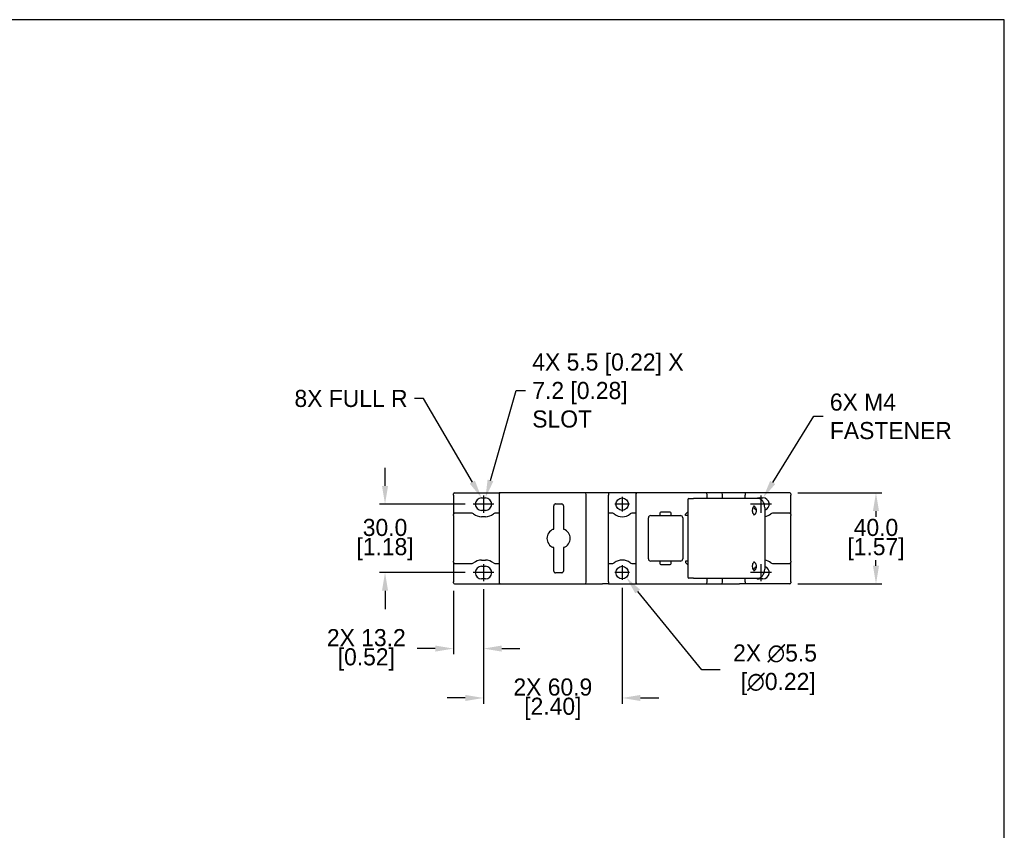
# Model space of a CAD drawing. Header units: inches. Extents: x 99 to 1311, y 112 to 1013.
# Tile 4 of 4: x 879 to 1311, y 658 to 1013. Entities that reach past the tile are written whole.
import ezdxf
from ezdxf import colors
from ezdxf.entities.mleader import LeaderData, LeaderLine
from ezdxf.math import Vec2, Vec3

# ---------------------------------------------------------------- set-up
doc = ezdxf.new("R2010")
doc.units = ezdxf.units.IN
doc.header["$LTSCALE"] = 10
doc.header["$MEASUREMENT"] = 0
doc.linetypes.add('CENTER2', pattern=[1.125, 0.75, -0.125, 0.125, -0.125])
doc.layers.add('CENTERLINE', color=40, linetype='CENTER2')
doc.layers.add('DIMENSIONS', color=140, linetype='Continuous')
doc.dimstyles.get("Standard").update_dxf_attribs({"dimtxt": 7.5, "dimasz": 8, "dimexe": 2.5, "dimexo": 3.5, "dimgap": 1, "dimtad": 0, "dimtih": 1, "dimtoh": 1, "dimdec": 1, "dimzin": 0, "dimdsep": 46, "dimtxsty": 'Standard', "dimcen": 0, "dimadec": 0, "dimazin": 0, "dimtfac": 1, "dimtdec": 1, "dimtofl": 0, "dimtmove": 0, "dimatfit": 3, "dimfxl": 0, "dimtolj": 1, "dimtzin": 0, "dimarcsym": 0})

# ---------------------------------------------------------------- blocks, each defined once
blk = doc.blocks.new('*D2')
at = {"layer": 'DEFPOINTS', "color": 0}
for p in [(1216.62, 805.85), (1216.62, 765.85), (1254.43, 765.85)]:
    blk.add_point(p, dxfattribs=at)
at = {"layer": 'DIMENSIONS', "color": 0, "lineweight": -2}
for p, q in [((1220.12, 805.85), (1256.93, 805.85)), ((1254.43, 797.85), (1254.43, 795.35)), ((1254.43, 773.85), (1254.43, 776.35)), ((1220.12, 765.85), (1256.93, 765.85))]:
    blk.add_line(p, q, dxfattribs=at)
at = {"layer": 'DIMENSIONS', "color": 0}
for points in [[(1253.1, 797.85), (1255.77, 797.85), (1254.43, 805.85)], [(1253.1, 773.85), (1255.77, 773.85), (1254.43, 765.85)]]:
    blk.add_solid(points, dxfattribs=at)
at = {"layer": 'DIMENSIONS', "color": 0, "char_height": 7.5, "attachment_point": 5}
for s, insert in [('\\A1;40.0', (1254.43, 790.6)), ('\\A1;[1.57]', (1254.43, 781.1))]:
    blk.add_mtext(s, dxfattribs=dict(at, insert=insert))
blk = doc.blocks.new('*D4')
at = {"layer": 'DEFPOINTS', "color": 0}
for p in [(1077.67, 800.85), (1039.08, 770.85), (1077.67, 770.85)]:
    blk.add_point(p, dxfattribs=at)
at = {"layer": 'DIMENSIONS', "color": 0, "lineweight": -2}
for p, q in [((1039.08, 808.85), (1039.08, 816.85)), ((1074.17, 800.85), (1036.58, 800.85)), ((1074.17, 770.85), (1036.58, 770.85)), ((1039.08, 762.85), (1039.08, 754.85))]:
    blk.add_line(p, q, dxfattribs=at)
at = {"layer": 'DIMENSIONS', "color": 0}
for points in [[(1037.75, 808.85), (1040.41, 808.85), (1039.08, 800.85)], [(1037.75, 762.85), (1040.41, 762.85), (1039.08, 770.85)]]:
    blk.add_solid(points, dxfattribs=at)
at = {"layer": 'DIMENSIONS', "color": 0, "char_height": 7.5, "attachment_point": 5}
for s, insert in [('\\A1;30.0', (1039.08, 790.6)), ('\\A1;[1.18]', (1039.08, 781.1))]:
    blk.add_mtext(s, dxfattribs=dict(at, insert=insert))
blk = doc.blocks.new('*D5')
at = {"layer": 'DEFPOINTS', "color": 0}
for p in [(1069.12, 766.35), (1082.27, 767.1), (1069.12, 737.51)]:
    blk.add_point(p, dxfattribs=at)
at = {"layer": 'DIMENSIONS', "color": 0, "lineweight": -2}
for p, q in [((1069.12, 762.85), (1069.12, 735.01)), ((1082.27, 763.6), (1082.27, 735.01)), ((1061.12, 737.51), (1053.12, 737.51)), ((1090.27, 737.51), (1098.27, 737.51))]:
    blk.add_line(p, q, dxfattribs=at)
at = {"layer": 'DIMENSIONS', "color": 0}
for points in [[(1061.12, 738.84), (1061.12, 736.17), (1069.12, 737.51)], [(1090.27, 738.84), (1090.27, 736.17), (1082.27, 737.51)]]:
    blk.add_solid(points, dxfattribs=at)
at = {"layer": 'DIMENSIONS', "color": 0, "char_height": 7.5, "attachment_point": 5}
for s, insert in [('\\A1;2X 13.2', (1030.87, 742.26)), ('\\A1;[0.52]', (1030.87, 732.76))]:
    blk.add_mtext(s, dxfattribs=dict(at, insert=insert))
blk = doc.blocks.new('*D6')
at = {"layer": 'DEFPOINTS', "color": 0}
for p in [(1082.27, 767.1), (1143.12, 767.6), (1143.12, 715.84)]:
    blk.add_point(p, dxfattribs=at)
at = {"layer": 'DIMENSIONS', "color": 0, "lineweight": -2}
for p, q in [((1082.27, 763.6), (1082.27, 713.34)), ((1143.12, 764.1), (1143.12, 713.34)), ((1074.27, 715.84), (1066.27, 715.84)), ((1151.12, 715.84), (1159.12, 715.84))]:
    blk.add_line(p, q, dxfattribs=at)
at = {"layer": 'DIMENSIONS', "color": 0}
for points in [[(1074.27, 717.17), (1074.27, 714.51), (1082.27, 715.84)], [(1151.12, 717.17), (1151.12, 714.51), (1143.12, 715.84)]]:
    blk.add_solid(points, dxfattribs=at)
at = {"layer": 'DIMENSIONS', "color": 0, "char_height": 7.5, "attachment_point": 5}
for s, insert in [('\\A1;2X 60.9', (1112.69, 720.59)), ('\\A1;[2.40]', (1112.69, 711.09))]:
    blk.add_mtext(s, dxfattribs=dict(at, insert=insert))
blk = doc.blocks.new('*D7')
at = {"layer": 'DEFPOINTS', "color": 0}
for p in [(1141.37, 772.98), (1144.86, 768.72)]:
    blk.add_point(p, dxfattribs=at)
at = {"layer": 'DIMENSIONS', "color": 0, "lineweight": -2}
for p, q in [((1178.04, 728.21), (1149.93, 762.53)), ((1186.04, 728.21), (1178.04, 728.21))]:
    blk.add_line(p, q, dxfattribs=at)
at = {"layer": 'DIMENSIONS', "color": 0}
blk.add_solid([(1150.96, 763.38), (1148.89, 761.69), (1144.86, 768.72)], dxfattribs=at)
at = {"layer": 'DIMENSIONS', "color": 0, "insert": (1210.16, 728.21), "char_height": 7.5, "attachment_point": 5}
blk.add_mtext('\\A1;2X ∅5.5\\P [∅0.22]', dxfattribs=at)

msp = doc.modelspace()

# ---------------------------------------------------------------- linework, layer by layer
for p, q in [((1069.12, 804.85), (1069.12, 805.35)), ((1069.12, 804.85), (1069.12, 796.35)), ((1069.62, 805.85), (1089.12, 805.85)), ((1081.42, 803.6), (1083.12, 803.6)), ((1089.11, 805.1), (1089.11, 766.6)), ((1089.12, 805.85), (1089.12, 805.12)), ((1093.55, 805.85), (1089.86, 805.85)), ((1122.88, 805.85), (1093.55, 805.85)), ((1126.56, 805.85), (1122.88, 805.85)), ((1127.31, 766.6), (1127.31, 805.1)), ((1137.12, 805.85), (1134.52, 805.85)), ((1137.12, 805.85), (1137.12, 804.85)), ((1149.12, 805.85), (1137.12, 805.85)), ((1137.12, 766.85), (1137.12, 804.85)), ((1149.12, 805.85), (1149.12, 805.1)), ((1149.12, 805.1), (1149.12, 766.6)), ((1153.27, 805.85), (1149.87, 805.85)), ((1179.62, 805.85), (1153.27, 805.85)), ((1172.37, 803.35), (1174.37, 803.35)), ((1184.33, 803.35), (1174.37, 803.35)), ((1181.12, 805.85), (1179.62, 805.85)), ((1180.37, 803.35), (1180.37, 805.1)), ((1186.37, 805.85), (1181.12, 805.85)), ((1200.53, 803.35), (1184.33, 803.35)), ((1187.12, 803.35), (1187.12, 805.1)), ((1197.12, 805.85), (1194.52, 805.85)), ((1197.12, 805.85), (1197.12, 804.85)), ((1216.62, 805.85), (1197.12, 805.85)), ((1197.12, 803.35), (1197.12, 804.85)), ((1202.46, 803.35), (1200.53, 803.35)), ((1203.12, 803.6), (1204.82, 803.6)), ((1217.12, 805.35), (1217.12, 804.85)), ((1217.12, 796.35), (1217.12, 804.85)), ((1113.06, 790.63), (1113.06, 800.2)), ((1113.81, 800.95), (1116.61, 800.95)), ((1117.36, 800.2), (1117.36, 790.63)), ((1171.87, 802.85), (1171.87, 768.85)), ((1205.64, 799.35), (1205.64, 772.35)), ((1069.12, 795.85), (1069.12, 796.35)), ((1069.12, 795.85), (1069.12, 775.85)), ((1077.26, 796.85), (1069.62, 796.85)), ((1083.12, 798.1), (1081.42, 798.1)), ((1083.12, 795.35), (1081.42, 795.35)), ((1089.11, 796.85), (1087.27, 796.85)), ((1138.96, 796.85), (1137.12, 796.85)), ((1149.12, 796.85), (1147.27, 796.85)), ((1154.64, 776.85), (1154.64, 794.85)), ((1155.64, 795.85), (1159.19, 795.85)), ((1159.64, 796.9), (1159.64, 796.3)), ((1164.19, 797.35), (1160.09, 797.35)), ((1160.09, 795.85), (1164.19, 795.85)), ((1164.64, 796.3), (1164.64, 796.9)), ((1165.09, 795.85), (1168.64, 795.85)), ((1169.64, 794.85), (1169.64, 776.85)), ((1170.87, 796.45), (1171.87, 797.45)), ((1170.87, 795.85), (1170.87, 796.45)), ((1171.87, 795.85), (1170.87, 795.85)), ((1216.62, 796.85), (1208.97, 796.85)), ((1217.12, 796.35), (1217.12, 795.85)), ((1217.12, 775.85), (1217.12, 795.85)), ((1113.06, 771.5), (1113.06, 781.07)), ((1117.36, 781.07), (1117.36, 771.5)), ((1069.12, 775.35), (1069.12, 775.85)), ((1069.12, 775.35), (1069.12, 766.85)), ((1069.62, 774.85), (1077.26, 774.85)), ((1081.42, 776.35), (1083.12, 776.35)), ((1081.42, 773.6), (1083.12, 773.6)), ((1087.27, 774.85), (1089.11, 774.85)), ((1137.12, 774.85), (1138.96, 774.85)), ((1147.27, 774.85), (1149.12, 774.85)), ((1159.19, 775.85), (1155.64, 775.85)), ((1159.64, 775.4), (1159.64, 774.8)), ((1164.19, 775.85), (1160.09, 775.85)), ((1160.09, 774.35), (1164.19, 774.35)), ((1164.64, 774.8), (1164.64, 775.4)), ((1168.64, 775.85), (1165.09, 775.85)), ((1170.87, 775.85), (1170.87, 775.25)), ((1171.87, 775.85), (1170.87, 775.85)), ((1170.87, 775.25), (1171.87, 774.25)), ((1208.97, 774.85), (1216.62, 774.85)), ((1217.12, 775.85), (1217.12, 775.35)), ((1217.12, 766.85), (1217.12, 775.35)), ((1116.61, 770.75), (1113.81, 770.75)), ((1069.12, 766.35), (1069.12, 766.85)), ((1069.62, 765.85), (1089.12, 765.85)), ((1083.12, 768.1), (1081.42, 768.1)), ((1089.12, 766.57), (1089.12, 765.85)), ((1089.86, 765.85), (1093.55, 765.85)), ((1093.55, 765.85), (1122.88, 765.85)), ((1122.88, 765.85), (1126.56, 765.85)), ((1137.12, 765.85), (1134.52, 765.85)), ((1137.12, 766.85), (1137.12, 765.85)), ((1137.12, 765.85), (1149.12, 765.85)), ((1149.12, 766.6), (1149.12, 765.85)), ((1149.87, 765.85), (1153.27, 765.85)), ((1153.27, 765.85), (1179.62, 765.85)), ((1174.37, 768.35), (1172.37, 768.35)), ((1174.37, 768.35), (1184.33, 768.35)), ((1179.62, 765.85), (1181.12, 765.85)), ((1180.37, 766.6), (1180.37, 768.35)), ((1181.12, 765.85), (1186.37, 765.85)), ((1184.33, 768.35), (1200.53, 768.35)), ((1187.12, 766.6), (1187.12, 768.35)), ((1197.12, 765.85), (1194.52, 765.85)), ((1197.12, 766.85), (1197.12, 768.35)), ((1197.12, 766.85), (1197.12, 765.85)), ((1216.62, 765.85), (1197.12, 765.85)), ((1200.53, 768.35), (1202.46, 768.35)), ((1204.82, 768.1), (1203.12, 768.1)), ((1217.12, 766.85), (1217.12, 766.35))]:
    msp.add_line(p, q)
for centre in [(1143.12, 800.85), (1143.12, 770.85)]:
    msp.add_circle(centre, 2.75)
for centre, radius, start, end in [((1069.62, 805.35), 0.5, 90, 180), ((1081.42, 800.85), 2.75, 90, 270), ((1083.12, 800.85), 2.75, 270, 90), ((1089.86, 805.1), 0.75, 90, 180), ((1126.56, 805.1), 0.75, 0, 90), ((1149.87, 805.1), 0.75, 90, 180), ((1172.37, 802.85), 0.5, 90, 180), ((1179.62, 805.1), 0.75, 0, 90), ((1186.37, 805.1), 0.75, 0, 90), ((1203.12, 800.85), 2.75, 90, 114.62), ((1204.82, 800.85), 2.75, 287.5364, 90), ((1216.62, 805.35), 0.5, 0, 90), ((1113.81, 800.2), 0.75, 165, 180), ((1113.81, 800.2), 0.75, 105, 165), ((1113.81, 800.2), 0.75, 90, 105), ((1116.61, 800.2), 0.75, 75, 90), ((1116.61, 800.2), 0.75, 15, 75), ((1116.61, 800.2), 0.75, 0, 15), ((1203.12, 800.85), 2.75, 205.9598, 243.4214), ((1069.62, 796.35), 0.5, 90, 180), ((1077.26, 795.85), 1, 50.2849, 90), ((1081.42, 800.85), 5.5, 230.2849, 270), ((1083.12, 800.85), 5.5, 270, 309.7151), ((1087.27, 795.85), 1, 90, 129.7151), ((1138.96, 795.85), 1, 50.2849, 90), ((1143.12, 800.85), 5.5, 230.2849, 309.7151), ((1147.27, 795.85), 1, 90, 129.7151), ((1155.64, 794.85), 1, 90, 180), ((1160.09, 796.9), 0.45, 90, 180), ((1160.09, 796.3), 0.45, 180, 270), ((1164.19, 796.9), 0.45, 0, 90), ((1164.19, 796.3), 0.45, 270, 0), ((1168.64, 794.85), 1, 0, 90), ((1204.82, 800.85), 5.5, 278.6649, 309.7151), ((1208.97, 795.85), 1, 90, 129.7151), ((1216.62, 796.35), 0.5, 0, 90), ((1114.36, 785.85), 4.25, 110.3657, 249.6343), ((1116.06, 785.85), 4.25, 290.3657, 69.6343), ((1069.62, 775.35), 0.5, 180, 270), ((1077.26, 775.85), 1, 270, 309.7151), ((1081.42, 770.85), 5.5, 90, 129.7151), ((1081.42, 770.85), 2.75, 90, 270), ((1083.12, 770.85), 5.5, 50.2849, 90), ((1083.12, 770.85), 2.75, 270, 90), ((1087.27, 775.85), 1, 230.2849, 270), ((1138.96, 775.85), 1, 270, 309.7151), ((1143.12, 770.85), 5.5, 50.2849, 129.7151), ((1147.27, 775.85), 1, 230.2849, 270), ((1155.64, 776.85), 1, 180, 270), ((1160.09, 775.4), 0.45, 90, 180), ((1160.09, 774.8), 0.45, 180, 270), ((1164.19, 775.4), 0.45, 0, 90), ((1164.19, 774.8), 0.45, 270, 0), ((1168.64, 776.85), 1, 270, 0), ((1203.12, 770.85), 2.75, 116.5786, 154.0402), ((1204.82, 770.85), 2.75, 270, 72.4636), ((1204.82, 770.85), 5.5, 50.2849, 81.3351), ((1208.97, 775.85), 1, 230.2849, 270), ((1216.62, 775.35), 0.5, 270, 0), ((1113.81, 771.5), 0.75, 180, 195), ((1113.81, 771.5), 0.75, 195, 255), ((1113.81, 771.5), 0.75, 255, 270), ((1116.61, 771.5), 0.75, 270, 285), ((1116.61, 771.5), 0.75, 285, 345), ((1116.61, 771.5), 0.75, 345, 0), ((1172.37, 768.85), 0.5, 180, 270), ((1069.62, 766.35), 0.5, 180, 270), ((1089.86, 766.6), 0.75, 180, 270), ((1126.56, 766.6), 0.75, 270, 0), ((1149.87, 766.6), 0.75, 180, 270), ((1179.62, 766.6), 0.75, 270, 0), ((1186.37, 766.6), 0.75, 270, 0), ((1203.12, 770.85), 2.75, 245.38, 270), ((1216.62, 766.35), 0.5, 270, 0)]:
    msp.add_arc(centre, radius, start, end)
for points in [[(1089.86, 805.85), (1089.61, 805.85), (1089.36, 805.85), (1089.12, 805.85)], [(1149.87, 805.85), (1149.62, 805.85), (1149.37, 805.85), (1149.12, 805.85)], [(1117.36, 790.63), (1117.36, 790.39), (1117.36, 790.14), (1117.36, 789.9)], [(1113.06, 789.83), (1113.06, 789.87), (1113.06, 789.89), (1113.06, 789.9)], [(1117.36, 781.87), (1117.36, 781.83), (1117.36, 781.81), (1117.36, 781.8)], [(1117.36, 781.8), (1117.36, 781.55), (1117.36, 781.31), (1117.36, 781.07)], [(1089.12, 765.85), (1089.36, 765.85), (1089.61, 765.85), (1089.86, 765.85)], [(1149.12, 765.85), (1149.37, 765.85), (1149.62, 765.85), (1149.87, 765.85)]]:
    msp.add_open_spline(points, degree=3)
for points, knots in [([(1134.52, 805.85), (1133.62, 805.85), (1132.72, 805.85), (1130.8, 805.85), (1129.79, 805.85), (1128.26, 805.85), (1127.75, 805.85), (1127.02, 805.85), (1126.79, 805.85), (1126.56, 805.85)], [-4.24, -4.24, -4.24, -4.24, -3.9704375, -3.9704375, -3.6654062, -3.6654062, -3.5128906, -3.5128906, -3.4449568, -3.4449568, -3.4449568, -3.4449568]), ([(1194.52, 805.85), (1193.62, 805.85), (1192.72, 805.85), (1190.8, 805.85), (1189.79, 805.85), (1188.26, 805.85), (1187.75, 805.85), (1186.95, 805.85), (1186.66, 805.85), (1186.37, 805.85)], [-4.24, -4.24, -4.24, -4.24, -3.9704375, -3.9704375, -3.6654062, -3.6654062, -3.5128906, -3.5128906, -3.425, -3.425, -3.425, -3.425]), ([(1205.64, 799.35), (1205.64, 799.76), (1205.59, 800.16), (1205.4, 800.94), (1205.26, 801.31), (1204.88, 801.99), (1204.65, 802.29), (1204.12, 802.8), (1203.81, 803), (1203.17, 803.27), (1202.83, 803.34), (1202.48, 803.35), (1202.47, 803.35), (1202.46, 803.35)], [1.570796, 1.570796, 1.570796, 1.570796, 1.884956, 1.884956, 2.199115, 2.199115, 2.513274, 2.513274, 2.827433, 2.827433, 3.132085, 3.132085, 3.141593, 3.141593, 3.141593, 3.141593]), ([(1201.04, 800.01), (1200.93, 799.95), (1200.81, 799.85), (1200.6, 799.6), (1200.51, 799.46), (1200.36, 799.14), (1200.3, 798.96), (1200.21, 798.58), (1200.18, 798.38), (1200.17, 797.97), (1200.19, 797.76), (1200.24, 797.46), (1200.27, 797.37), (1200.3, 797.27)], [3.543886, 3.543886, 3.543886, 3.543886, 3.890195, 3.890195, 4.161021, 4.161021, 4.421199, 4.421199, 4.681341, 4.681341, 4.942381, 4.942381, 5.077596, 5.077596, 5.077596, 5.077596]), ([(1200.72, 800.1), (1200.79, 800.1), (1200.87, 800.09), (1201.02, 800.02), (1201.08, 799.99), (1201.25, 799.86), (1201.36, 799.75), (1201.55, 799.48), (1201.64, 799.33), (1201.77, 798.99), (1201.82, 798.8), (1201.89, 798.41), (1201.9, 798.2), (1201.89, 797.79), (1201.86, 797.59), (1201.77, 797.21), (1201.71, 797.04), (1201.56, 796.73), (1201.47, 796.59), (1201.29, 796.37), (1201.2, 796.29), (1201, 796.16), (1200.91, 796.13), (1200.79, 796.1), (1200.75, 796.1), (1200.72, 796.1)], [3.141593, 3.141593, 3.141593, 3.141593, 3.455752, 3.455752, 3.660441, 3.660441, 3.969439, 3.969439, 4.234931, 4.234931, 4.494666, 4.494666, 4.755153, 4.755153, 5.016181, 5.016181, 5.276265, 5.276265, 5.536579, 5.536579, 5.807575, 5.807575, 6.130171, 6.130171, 6.283185, 6.283185, 6.283185, 6.283185]), ([(1159.19, 795.85), (1159.25, 795.85), (1159.3, 795.85), (1159.41, 795.85), (1159.47, 795.85), (1159.58, 795.85), (1159.64, 795.85), (1159.74, 795.85), (1159.79, 795.85), (1159.88, 795.85), (1159.92, 795.85), (1159.98, 795.85), (1160.01, 795.85), (1160.05, 795.85), (1160.07, 795.85), (1160.09, 795.85), (1160.09, 795.85), (1160.09, 795.85)], [-1, -1, -1, -1, -0.875, -0.875, -0.75, -0.75, -0.625, -0.625, -0.5, -0.5, -0.375, -0.375, -0.25, -0.25, -0.125, -0.125, 0, 0, 0, 0]), ([(1164.19, 795.85), (1164.19, 795.85), (1164.2, 795.85), (1164.21, 795.85), (1164.23, 795.85), (1164.27, 795.85), (1164.3, 795.85), (1164.37, 795.85), (1164.4, 795.85), (1164.49, 795.85), (1164.54, 795.85), (1164.65, 795.85), (1164.7, 795.85), (1164.81, 795.85), (1164.87, 795.85), (1164.98, 795.85), (1165.04, 795.85), (1165.09, 795.85)], [-1, -1, -1, -1, -0.875, -0.875, -0.75, -0.75, -0.625, -0.625, -0.5, -0.5, -0.375, -0.375, -0.25, -0.25, -0.125, -0.125, 0, 0, 0, 0]), ([(1201.2, 796.3), (1201.17, 796.32), (1201.14, 796.33), (1200.97, 796.43), (1200.83, 796.53), (1200.6, 796.74), (1200.5, 796.86), (1200.37, 797.08), (1200.32, 797.18), (1200.3, 797.27)], [0.5650006, 0.5650006, 0.5650006, 0.5650006, 0.5823518, 0.5823518, 0.6681445, 0.6681445, 0.7539373, 0.7539373, 0.8301033, 0.8301033, 0.8301033, 0.8301033]), ([(1113.06, 789.9), (1113.06, 789.98), (1113.06, 790.07), (1113.06, 790.31), (1113.06, 790.47), (1113.06, 790.63)], [0.581763, 0.581763, 0.581763, 0.581763, 0.6291633, 0.6291633, 0.7190437, 0.7190437, 0.7190437, 0.7190437]), ([(1112.89, 789.83), (1112.9, 789.84), (1112.91, 789.84), (1112.97, 789.86), (1113, 789.88), (1113.05, 789.89), (1113.06, 789.9), (1113.06, 789.9)], [0.03992594, 0.03992594, 0.03992594, 0.03992594, 0.04653037, 0.04653037, 0.07848652, 0.07848652, 0.11073233, 0.11073233, 0.11073233, 0.11073233]), ([(1117.36, 789.9), (1117.36, 789.89), (1117.36, 789.88), (1117.36, 789.85), (1117.36, 789.84), (1117.36, 789.83)], [0, 0, 0, 0, 0.03160236, 0.03160236, 0.03953167, 0.03953167, 0.03953167, 0.03953167]), ([(1117.36, 789.9), (1117.36, 789.9), (1117.4, 789.88), (1117.49, 789.85), (1117.51, 789.84), (1117.54, 789.83)], [0, 0, 0, 0, 0.07343178, 0.07343178, 0.09992172, 0.09992172, 0.09992172, 0.09992172]), ([(1113.06, 781.8), (1113.06, 781.8), (1113.03, 781.81), (1112.94, 781.84), (1112.92, 781.85), (1112.89, 781.86)], [0, 0, 0, 0, 0.07343619, 0.07343619, 0.09992178, 0.09992178, 0.09992178, 0.09992178]), ([(1113.06, 781.8), (1113.06, 781.81), (1113.06, 781.82), (1113.06, 781.85), (1113.06, 781.86), (1113.06, 781.87)], [0, 0, 0, 0, 0.03160236, 0.03160236, 0.03953167, 0.03953167, 0.03953167, 0.03953167]), ([(1113.06, 781.07), (1113.06, 781.22), (1113.06, 781.38), (1113.06, 781.63), (1113.06, 781.72), (1113.06, 781.8)], [-0.7188498, -0.7188498, -0.7188498, -0.7188498, -0.6289935, -0.6289935, -0.5815713, -0.5815713, -0.5815713, -0.5815713]), ([(1117.54, 781.86), (1117.53, 781.86), (1117.52, 781.86), (1117.46, 781.84), (1117.43, 781.82), (1117.38, 781.81), (1117.36, 781.8), (1117.36, 781.8)], [0.03992593, 0.03992593, 0.03992593, 0.03992593, 0.04653054, 0.04653054, 0.07848729, 0.07848729, 0.11073232, 0.11073232, 0.11073232, 0.11073232]), ([(1160.09, 775.85), (1160.09, 775.85), (1160.09, 775.85), (1160.07, 775.85), (1160.05, 775.85), (1160.01, 775.85), (1159.98, 775.85), (1159.92, 775.85), (1159.88, 775.85), (1159.79, 775.85), (1159.74, 775.85), (1159.64, 775.85), (1159.58, 775.85), (1159.47, 775.85), (1159.41, 775.85), (1159.3, 775.85), (1159.25, 775.85), (1159.19, 775.85)], [-1, -1, -1, -1, -0.875, -0.875, -0.75, -0.75, -0.625, -0.625, -0.5, -0.5, -0.375, -0.375, -0.25, -0.25, -0.125, -0.125, 0, 0, 0, 0]), ([(1165.09, 775.85), (1165.04, 775.85), (1164.98, 775.85), (1164.87, 775.85), (1164.81, 775.85), (1164.7, 775.85), (1164.65, 775.85), (1164.54, 775.85), (1164.49, 775.85), (1164.4, 775.85), (1164.37, 775.85), (1164.3, 775.85), (1164.27, 775.85), (1164.23, 775.85), (1164.21, 775.85), (1164.2, 775.85), (1164.19, 775.85), (1164.19, 775.85)], [-1, -1, -1, -1, -0.875, -0.875, -0.75, -0.75, -0.625, -0.625, -0.5, -0.5, -0.375, -0.375, -0.25, -0.25, -0.125, -0.125, 0, 0, 0, 0]), ([(1200.3, 774.43), (1200.24, 774.25), (1200.21, 774.05), (1200.17, 773.64), (1200.18, 773.44), (1200.22, 773.04), (1200.27, 772.84), (1200.39, 772.49), (1200.46, 772.33), (1200.63, 772.06), (1200.72, 771.95), (1200.89, 771.78), (1200.97, 771.73), (1201.04, 771.69)], [4.347182, 4.347182, 4.347182, 4.347182, 4.607017, 4.607017, 4.867925, 4.867925, 5.128672, 5.128672, 5.388382, 5.388382, 5.651069, 5.651069, 5.880892, 5.880892, 5.880892, 5.880892]), ([(1200.3, 774.43), (1200.33, 774.53), (1200.38, 774.65), (1200.54, 774.88), (1200.64, 774.99), (1200.88, 775.2), (1201.02, 775.3), (1201.17, 775.38), (1201.19, 775.39), (1201.2, 775.4)], [0, 0, 0, 0, 0.0857929, 0.0857929, 0.1715857, 0.1715857, 0.2573786, 0.2573786, 0.2651048, 0.2651048, 0.2651048, 0.2651048]), ([(1200.72, 775.6), (1200.79, 775.6), (1200.87, 775.59), (1201.02, 775.52), (1201.08, 775.49), (1201.25, 775.36), (1201.36, 775.25), (1201.55, 774.98), (1201.64, 774.83), (1201.77, 774.49), (1201.82, 774.3), (1201.89, 773.91), (1201.9, 773.7), (1201.89, 773.29), (1201.86, 773.09), (1201.77, 772.71), (1201.71, 772.54), (1201.56, 772.23), (1201.47, 772.09), (1201.29, 771.87), (1201.2, 771.79), (1201, 771.66), (1200.91, 771.63), (1200.79, 771.6), (1200.75, 771.6), (1200.72, 771.6)], [3.141593, 3.141593, 3.141593, 3.141593, 3.455752, 3.455752, 3.660441, 3.660441, 3.969439, 3.969439, 4.234931, 4.234931, 4.494666, 4.494666, 4.755153, 4.755153, 5.016181, 5.016181, 5.276265, 5.276265, 5.536579, 5.536579, 5.807575, 5.807575, 6.130171, 6.130171, 6.283185, 6.283185, 6.283185, 6.283185]), ([(1202.46, 768.35), (1202.79, 768.35), (1203.12, 768.41), (1203.75, 768.66), (1204.04, 768.85), (1204.58, 769.33), (1204.82, 769.63), (1205.21, 770.29), (1205.36, 770.65), (1205.58, 771.43), (1205.63, 771.83), (1205.64, 772.27), (1205.64, 772.31), (1205.64, 772.35)], [0, 0, 0, 0, 0.295728, 0.295728, 0.599482, 0.599482, 0.913642, 0.913642, 1.227801, 1.227801, 1.54196, 1.54196, 1.570796, 1.570796, 1.570796, 1.570796]), ([(1126.56, 765.85), (1126.79, 765.85), (1127.02, 765.85), (1127.75, 765.85), (1128.26, 765.85), (1129.79, 765.85), (1130.8, 765.85), (1132.72, 765.85), (1133.62, 765.85), (1134.52, 765.85)], [-0.9550432, -0.9550432, -0.9550432, -0.9550432, -0.8871094, -0.8871094, -0.7345938, -0.7345938, -0.4295625, -0.4295625, -0.16, -0.16, -0.16, -0.16]), ([(1186.37, 765.85), (1186.66, 765.85), (1186.95, 765.85), (1187.75, 765.85), (1188.26, 765.85), (1189.79, 765.85), (1190.8, 765.85), (1192.72, 765.85), (1193.62, 765.85), (1194.52, 765.85)], [-0.975, -0.975, -0.975, -0.975, -0.8871094, -0.8871094, -0.7345938, -0.7345938, -0.4295625, -0.4295625, -0.16, -0.16, -0.16, -0.16])]:
    msp.add_open_spline(points, degree=3, knots=knots)
at = {"layer": 'CENTERLINE', "linetype": 'Continuous'}
for p, q in [((1082.27, 804.6), (1082.27, 797.1)), ((1143.12, 804.1), (1143.12, 797.6)), ((1203.97, 804.6), (1203.97, 797.1)), ((1082.42, 800.85), (1077.67, 800.85)), ((1086.87, 800.85), (1082.12, 800.85)), ((1146.37, 800.85), (1139.87, 800.85)), ((1204.12, 800.85), (1199.37, 800.85)), ((1208.57, 800.85), (1203.82, 800.85)), ((1082.27, 774.6), (1082.27, 767.1)), ((1143.12, 774.1), (1143.12, 767.6)), ((1203.97, 774.6), (1203.97, 767.1)), ((1082.42, 770.85), (1077.67, 770.85)), ((1086.87, 770.85), (1082.12, 770.85)), ((1146.37, 770.85), (1139.87, 770.85)), ((1204.12, 770.85), (1199.37, 770.85)), ((1208.57, 770.85), (1203.82, 770.85))]:
    msp.add_line(p, q, dxfattribs=at)
at = {"layer": 'DEFPOINTS'}
msp.add_lwpolyline([(294.72, 302.19), (1310.72, 302.19), (1310.72, 1013.39), (294.72, 1013.39)], close=True, dxfattribs=at)

# ---------------------------------------------------------------- dimensions: what is measured, and where the dimension line sits
at = {"layer": 'DIMENSIONS'}
for base, p1, p2, picture, middle in [((1039.08, 770.85), (1077.67, 800.85), (1077.67, 770.85), '*D4', (1039.08, 785.85)), ((1254.43, 765.85), (1216.62, 805.85), (1216.62, 765.85), '*D2', (1254.43, 785.85))]:
    dim = msp.add_linear_dim(base=base, p1=p1, p2=p2, angle=90, dimstyle='Standard', override={"dimpost": '\\X'}, dxfattribs=at)
    dim.commit()
    dim.dimension.update_dxf_attribs({"geometry": picture, "text_midpoint": middle})
dim = msp.add_diameter_dim_2p(p1=(1141.37, 772.98), p2=(1144.86, 768.72), text='2X <>', dimstyle='Standard', override={"dimpost": '\\X'}, dxfattribs=at)
dim.commit()
dim.dimension.update_dxf_attribs({"geometry": '*D7', "text_midpoint": (1210.16, 728.21), "dimtype": 163})
for base, p2, picture, middle in [((1069.11505677, 737.506), (1069.11505677, 766.34924198), '*D5', (1030.86505677, 737.506)), ((1143.11505677, 715.83927308), (1143.11505677, 767.59924198), '*D6', (1112.69005677, 715.83927308))]:
    dim = msp.add_linear_dim(base=base, p1=(1082.26505677, 767.09924198), p2=p2, text='2X <>', dimstyle='Standard', override={"dimpost": '\\X'}, dxfattribs=at)
    dim.commit()
    dim.dimension.update_dxf_attribs({"geometry": picture, "text_midpoint": middle})

# ---------------------------------------------------------------- leaders
ml = msp.add_multileader_mtext('Standard', dxfattribs=at)
ml.set_content('4X 5.5 [0.22] X\\P7.2 [0.28]\\PSLOT', color=256)
ml.set_leader_properties()
ml.build(insert=Vec2(0, 0))
ml.multileader.update_dxf_attribs({"text_left_attachment_type": 2, "dogleg_length": 4, "arrow_head_size": 8})
ctx = ml.context
ctx.base_point, ctx.char_height, ctx.arrow_head_size, ctx.landing_gap_size, ctx.plane_origin = Vec3(1100.67, 850.74), 7.5, 8, 3, Vec3(997.14, 709.92)
ctx.left_attachment = 2
notes = []
notes.append((ctx, [(0, (1, 1, 0), (1096.67, 850.74), (1, 0), 4, [(0, [(1083.12, 803.6)], 0, [])])]))
ctx.mtext.insert, ctx.mtext.flow_direction = Vec3(1103.67, 866.99), 5
ml = msp.add_multileader_mtext('Standard', dxfattribs=at)
ml.set_content('8X FULL R', color=256)
ml.set_leader_properties()
ml.build(insert=Vec2(0, 0))
ml.multileader.update_dxf_attribs({"text_left_attachment_type": 2, "dogleg_length": 4, "arrow_head_size": 8})
ctx = ml.context
ctx.base_point, ctx.char_height, ctx.arrow_head_size, ctx.landing_gap_size, ctx.plane_origin = Vec3(980.96, 847.25), 7.5, 8, 3, Vec3(1023.14, 834.49)
ctx.left_attachment, ctx.text_align_type = 2, 2
notes.append((ctx, [(1, (1, 1, 0), (1055.96, 847.25), (-1, 0), 4, [(0, [(1081.42, 803.6)], 0, [])])]))
ctx.mtext.insert, ctx.mtext.alignment, ctx.mtext.flow_direction = Vec3(1048.96, 851), 3, 5
ml = msp.add_multileader_mtext('Standard', dxfattribs=at)
ml.set_content('6X M4 \\PFASTENER', color=256)
ml.set_leader_properties()
ml.build(insert=Vec2(0, 0))
ml.multileader.update_dxf_attribs({"text_left_attachment_type": 2, "dogleg_length": 4, "arrow_head_size": 8})
ctx = ml.context
ctx.base_point, ctx.char_height, ctx.arrow_head_size, ctx.landing_gap_size, ctx.plane_origin = Vec3(1231.21, 839.4), 7.5, 8, 3, Vec3(1114.15, 647.16)
ctx.left_attachment = 2
notes.append((ctx, [(0, (1, 1, 0), (1227.21, 839.4), (1, 0), 4, [(0, [(1204.9, 803.59)], 0, [])])]))
ctx.mtext.insert, ctx.mtext.flow_direction = Vec3(1234.21, 849.4), 5
for ctx, leaders in notes:
    for number, flags, end, landing, length, lines in leaders:
        leader = LeaderData()
        leader.index, (leader.has_last_leader_line, leader.has_dogleg_vector, leader.attachment_direction) = number, flags
        leader.last_leader_point, leader.dogleg_vector, leader.dogleg_length = Vec3(end), Vec3(landing), length
        for number, points, colour, breaks in lines:
            line = LeaderLine()
            line.index, line.vertices, line.color, line.breaks = number, Vec3.list(points), colors.encode_raw_color(colour), breaks
            leader.lines.append(line)
        ctx.leaders.append(leader)

doc.saveas('drawing.dxf')
